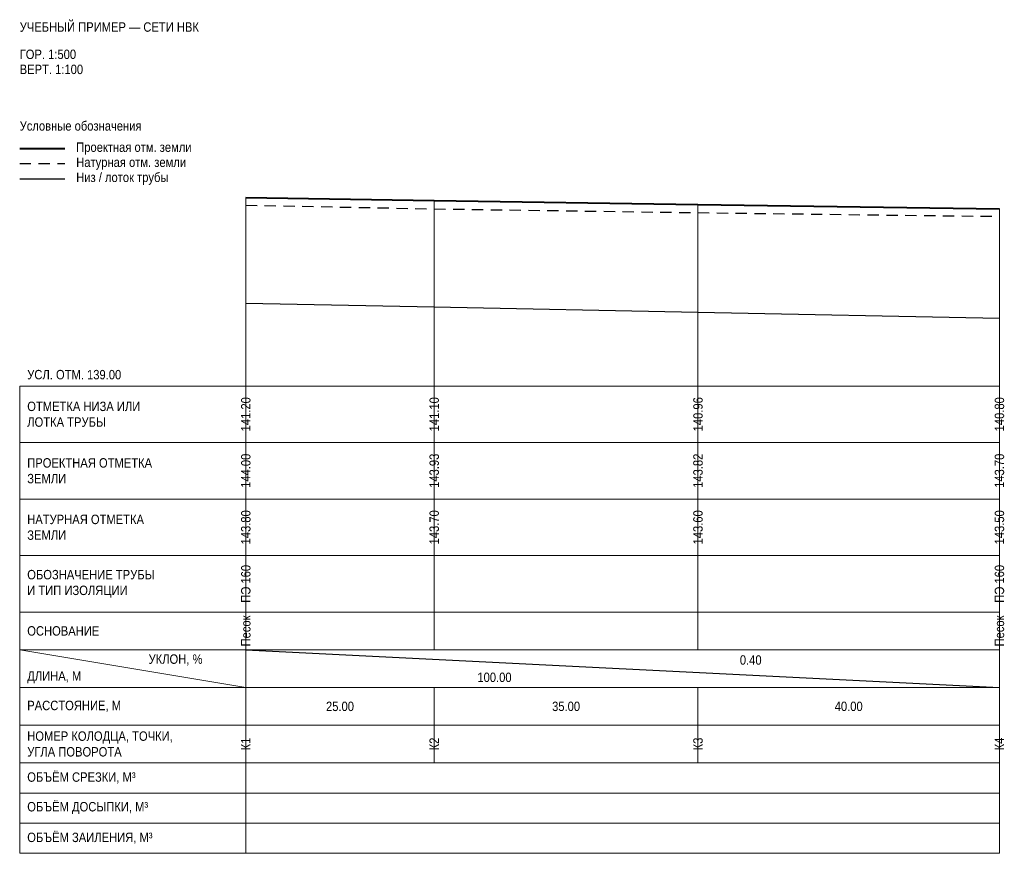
# Model space of a CAD drawing. Header units: metres. Extents: x -30 to 101, y -62 to 49.
import ezdxf
from ezdxf.enums import TextEntityAlignment as Align

# ---------------------------------------------------------------- set-up
doc = ezdxf.new("R2010")
doc.units = ezdxf.units.M
doc.linetypes.add('PROF_DASH', pattern=[2, 1.2, -0.8])
for name, color, linetype in [('PROF_GRID', 7, 'Continuous'), ('PROF_GROUND', 7, 'Continuous'), ('PROF_LEGEND', 7, 'Continuous'), ('PROF_ORD', 7, 'Continuous'), ('PROF_PIPE_INVERT', 7, 'Continuous'), ('PROF_PROJECT_GROUND', 7, 'Continuous'), ('PROF_SLOPE', 7, 'Continuous'), ('PROF_TEXT', 7, 'Continuous')]:
    doc.layers.add(name, color=color, linetype=linetype)
doc.styles.get("Standard").update_dxf_attribs({"font": 'Arial.ttf'})

msp = doc.modelspace()

# ---------------------------------------------------------------- linework, layer by layer
at = {"layer": 'PROF_GRID', "color": 8, "lineweight": 18}
for points in [[(-30, 0), (100, 0)], [(-30, 0), (-30, -62)], [(0, 0), (0, -7.5)], [(0, 0), (0, -62)], [(25, 0), (25, -7.5)], [(60, 0), (60, -7.5)], [(100, 0), (100, -7.5)], [(100, 0), (100, -62)], [(-30, -7.5), (100, -7.5)], [(0, -7.5), (0, -15)], [(25, -7.5), (25, -15)], [(60, -7.5), (60, -15)], [(100, -7.5), (100, -15)], [(-30, -15), (100, -15)], [(0, -15), (0, -22.5)], [(25, -15), (25, -22.5)], [(60, -15), (60, -22.5)], [(100, -15), (100, -22.5)], [(-30, -22.5), (100, -22.5)], [(0, -22.5), (0, -30)], [(25, -22.5), (25, -30)], [(60, -22.5), (60, -30)], [(100, -22.5), (100, -30)], [(-30, -30), (100, -30)], [(0, -30), (0, -35)], [(25, -30), (25, -35)], [(60, -30), (60, -35)], [(100, -30), (100, -35)], [(-30, -35), (100, -35)], [(-30, -35), (0, -40)], [(0, -35), (0, -40)], [(100, -35), (100, -40)], [(-30, -40), (100, -40)], [(0, -40), (0, -45)], [(25, -40), (25, -45)], [(60, -40), (60, -45)], [(100, -40), (100, -45)], [(-30, -45), (100, -45)], [(0, -45), (0, -50)], [(25, -45), (25, -50)], [(60, -45), (60, -50)], [(100, -45), (100, -50)], [(-30, -50), (100, -50)], [(-30, -54), (100, -54)], [(-30, -58), (100, -58)], [(-30, -62), (100, -62)]]:
    msp.add_lwpolyline(points, dxfattribs=at)
at = {"layer": 'PROF_GROUND', "color": 7, "linetype": 'PROF_DASH', "lineweight": 30, "ltscale": 1.25}
msp.add_lwpolyline([(0, 24), (25, 23.5), (60, 23), (100, 22.5)], dxfattribs=at)
at = {"layer": 'PROF_LEGEND', "color": 1, "lineweight": 40}
msp.add_lwpolyline([(-30, 31.5), (-24, 31.5)], dxfattribs=at)
at = {"layer": 'PROF_LEGEND', "color": 7, "linetype": 'PROF_DASH', "lineweight": 30, "ltscale": 1.25}
msp.add_lwpolyline([(-30, 29.5), (-24, 29.5)], dxfattribs=at)
at = {"layer": 'PROF_LEGEND', "color": 1, "lineweight": 30}
msp.add_lwpolyline([(-30, 27.5), (-24, 27.5)], dxfattribs=at)
at = {"layer": 'PROF_ORD', "color": 8, "lineweight": 18}
for points in [[(0, 0), (0, 25)], [(25, 0), (25, 24.63)], [(60, 0), (60, 24.1)], [(100, 0), (100, 23.5)]]:
    msp.add_lwpolyline(points, dxfattribs=at)
at = {"layer": 'PROF_PIPE_INVERT', "color": 1, "lineweight": 30}
msp.add_lwpolyline([(0, 11), (25, 10.5), (60, 9.8), (100, 9)], dxfattribs=at)
at = {"layer": 'PROF_PROJECT_GROUND', "color": 1, "lineweight": 40}
msp.add_lwpolyline([(0, 25), (25, 24.63), (60, 24.1), (100, 23.5)], dxfattribs=at)
at = {"layer": 'PROF_SLOPE', "color": 7, "lineweight": 30}
msp.add_lwpolyline([(0, -35), (100, -40)], dxfattribs=at)

# ---------------------------------------------------------------- texts
at = {"layer": 'PROF_TEXT', "color": 1, "lineweight": 18, "width": 0.85}
for s, p in [('141.20', (0, -3.75)), ('141.10', (25, -3.75)), ('140.96', (60, -3.75)), ('140.80', (100, -3.75)), ('144.00', (0, -11.25)), ('143.93', (25, -11.25)), ('143.82', (60, -11.25)), ('143.70', (100, -11.25))]:
    msp.add_text(s, height=1.25, rotation=90, dxfattribs=at).set_placement(p, align=Align.MIDDLE_CENTER)
at = {"layer": 'PROF_TEXT', "color": 7, "lineweight": 18, "width": 0.85}
for s, p in [('143.80', (0, -18.75)), ('143.70', (25, -18.75)), ('143.60', (60, -18.75)), ('143.50', (100, -18.75)), ('ПЭ 160', (0, -26.25)), ('ПЭ 160', (100, -26.25)), ('Песок', (0, -32.5)), ('Песок', (100, -32.5)), ('К1', (0, -47.5)), ('К2', (25, -47.5)), ('К3', (60, -47.5)), ('К4', (100, -47.5))]:
    msp.add_text(s, height=1.25, rotation=90, dxfattribs=at).set_placement(p, align=Align.MIDDLE_CENTER)
for s, p in [('0.40', (67, -36.35)), ('100.00', (33, -38.65)), ('25.00', (12.5, -42.5)), ('35.00', (42.5, -42.5)), ('40.00', (80, -42.5))]:
    msp.add_text(s, height=1.25, dxfattribs=at).set_placement(p, align=Align.MIDDLE_CENTER)
at = {"layer": 'PROF_TEXT', "color": 7, "lineweight": 18, "char_height": 1.25, "attachment_point": 4}
for s, insert, width in [('{\\W0.85;\\pxql;УЧЕБНЫЙ ПРИМЕР — СЕТИ НВК}', (-30, 47.62), 130), ('{\\W0.85;\\pxql;ГОР. 1:500}', (-30, 44), 30), ('{\\W0.85;\\pxql;ВЕРТ. 1:100}', (-30, 42), 30), ('{\\W0.85;\\pxql;Условные обозначения}', (-30, 34.5), 35), ('{\\W0.85;\\pxql;Проектная отм. земли}', (-22.5, 31.5), 32.5), ('{\\W0.85;\\pxql;Натурная отм. земли}', (-22.5, 29.5), 32.5), ('{\\W0.85;\\pxql;Низ / лоток трубы}', (-22.5, 27.5), 32.5), ('{\\W0.85;\\pxql;УСЛ. ОТМ. 139.00}', (-29, 1.5), 29), ('{\\W0.85;\\pxql;ОТМЕТКА НИЗА ИЛИ\\PЛОТКА ТРУБЫ}', (-29, -3.75), 28), ('{\\W0.85;\\pxql;ПРОЕКТНАЯ ОТМЕТКА\\PЗЕМЛИ}', (-29, -11.25), 28), ('{\\W0.85;\\pxql;НАТУРНАЯ ОТМЕТКА\\PЗЕМЛИ}', (-29, -18.75), 28), ('{\\W0.85;\\pxql;ОБОЗНАЧЕНИЕ ТРУБЫ\\PИ ТИП ИЗОЛЯЦИИ}', (-29, -26.25), 28), ('{\\W0.85;\\pxql;ОСНОВАНИЕ}', (-29, -32.5), 28), ('{\\W0.85;\\pxql;УКЛОН, %}', (-12.9, -36.35), 12), ('{\\W0.85;\\pxql;ДЛИНА, М}', (-29, -38.65), 9), ('{\\W0.85;\\pxql;РАССТОЯНИЕ, М}', (-29, -42.5), 28), ('{\\W0.85;\\pxql;НОМЕР КОЛОДЦА, ТОЧКИ,\\PУГЛА ПОВОРОТА}', (-29, -47.5), 28), ('{\\W0.85;\\pxql;ОБЪЁМ СРЕЗКИ, М³}', (-29, -52), 28), ('{\\W0.85;\\pxql;ОБЪЁМ ДОСЫПКИ, М³}', (-29, -56), 28), ('{\\W0.85;\\pxql;ОБЪЁМ ЗАИЛЕНИЯ, М³}', (-29, -60), 28)]:
    msp.add_mtext(s, dxfattribs=dict(at, insert=insert, width=width))

doc.saveas('drawing.dxf')
